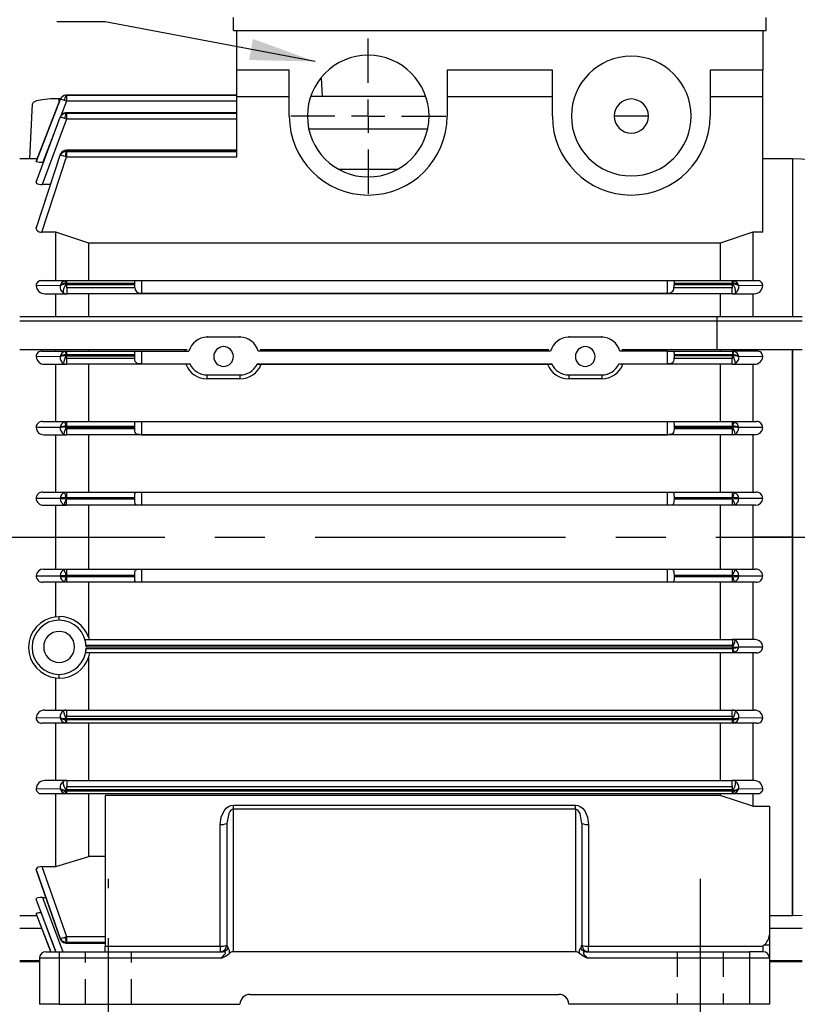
# Model space of a CAD drawing. Header units: inches. Extents: x 0 to 33, y 0 to 25.5.
# Tile 3 of 17: x 7.6 to 12.3, y 5.9 to 11.8. Entities that reach past the tile are written whole.
import ezdxf

# ---------------------------------------------------------------- set-up
doc = ezdxf.new("R2010")
doc.units = ezdxf.units.IN
doc.header["$LTSCALE"] = 3
doc.header["$MEASUREMENT"] = 0
doc.linetypes.add('CENTERX2', pattern=[0.8, 0.5, -0.1, 0.1, -0.1])
doc.linetypes.add('HIDDEN', pattern=[0.075, 0.05, -0.025])
doc.layers.add('CENTER', color=40, linetype='CENTERX2')
doc.layers.add('HIDDEN', color=102, linetype='HIDDEN')
doc.layers.add('DIMENSIONS', color=140, linetype='Continuous', lineweight=25)
doc.layers.add('TEXT', color=140, linetype='Continuous', lineweight=25)
doc.styles.add('SLDTEXTSTYLE0', font='TXT', dxfattribs={"width": 0.7})
doc.dimstyles.new('SLDDIMSTYLE1', dxfattribs={"dimtxt": 0.208333, "dimasz": 0.39, "dimexe": 0, "dimexo": 0.0625, "dimgap": 0.052083, "dimtad": 0, "dimtih": 1, "dimtoh": 1, "dimrnd": 1e-09, "dimzin": 12, "dimdsep": 46, "dimtxsty": 'SLDTEXTSTYLE0', "dimsah": 1, "dimcen": 0.09, "dimadec": 0, "dimazin": 3, "dimtfac": 1, "dimtofl": 0, "dimtmove": 0, "dimatfit": 3, "dimfxl": 0, "dimfrac": 2, "dimtolj": 1, "dimtzin": 12, "dimarcsym": 0})
doc.dimstyles.new('SLDDIMSTYLE3', dxfattribs={"dimtxt": 0.18, "dimasz": 0.39, "dimexe": 0, "dimexo": 0.0625, "dimgap": 0, "dimtad": 0, "dimtih": 1, "dimtoh": 1, "dimdec": 0, "dimrnd": 1e-09, "dimzin": 0, "dimdsep": 46, "dimtxsty": 'Standard', "dimsah": 1, "dimcen": 0.09, "dimadec": 0, "dimazin": 0, "dimtfac": 0.39, "dimtdec": 0, "dimtofl": 0, "dimtmove": 0, "dimatfit": 3, "dimfxl": 0, "dimfrac": 2, "dimtolj": 1, "dimtzin": 0, "dimarcsym": 0})

# ---------------------------------------------------------------- blocks, each defined once
blk = doc.blocks.new('_D_2')
at = {"layer": 'DIMENSIONS'}
for p, q in [((7.7435, 5.7932), (7.7435, 5.676)), ((12.1136, 5.7932), (12.1136, 5.676)), ((7.7435, 5.496), (7.7435, 3.476)), ((12.1136, 5.496), (12.1136, 4.733)), ((12.1136, 4.553), (12.1136, 3.476)), ((7.7435, 3.851), (9.2499, 3.851)), ((9.5323, 3.8506), (9.4623, 3.8506)), ((9.4623, 3.8506), (9.4623, 3.5193)), ((10.3248, 3.8506), (10.3948, 3.8506)), ((10.3948, 3.8506), (10.3948, 3.5193)), ((12.1136, 3.851), (10.6073, 3.851)), ((9.4623, 3.5193), (9.5323, 3.5193)), ((10.3948, 3.5193), (10.3248, 3.5193))]:
    blk.add_line(p, q, dxfattribs=at)
for points in [[(7.7435, 3.851), (8.1335, 3.791), (8.1335, 3.911)], [(12.1136, 3.851), (11.7236, 3.911), (11.7236, 3.791)]]:
    blk.add_solid(points, dxfattribs=at)
at = {"layer": 'DIMENSIONS', "char_height": 0.20833, "attachment_point": 1, "style": 'SLDTEXTSTYLE0'}
for s, insert in [('4.37', (9.619, 4.1658)), ('111.0', (9.5323, 3.7878))]:
    blk.add_mtext(s, dxfattribs=dict(at, insert=insert))
blk = doc.blocks.new('_D_3')
at = {"layer": 'DIMENSIONS'}
for p, q in [((13.4719, 8.2539), (13.4719, 4.268)), ((11.7002, 4.6889), (11.7002, 4.268)), ((11.7002, 4.643), (13.4719, 4.643)), ((13.4719, 4.643), (13.5831, 4.643)), ((13.8655, 4.6426), (13.7955, 4.6426)), ((13.7955, 4.6426), (13.7955, 4.3113)), ((14.4847, 4.6426), (14.5547, 4.6426)), ((14.5547, 4.6426), (14.5547, 4.3113)), ((13.7955, 4.3113), (13.8655, 4.3113)), ((14.5547, 4.3113), (14.4847, 4.3113))]:
    blk.add_line(p, q, dxfattribs=at)
for points in [[(11.7002, 4.643), (12.0902, 4.583), (12.0902, 4.703)], [(13.4719, 4.643), (13.0819, 4.703), (13.0819, 4.583)]]:
    blk.add_solid(points, dxfattribs=at)
at = {"layer": 'DIMENSIONS', "char_height": 0.20833, "attachment_point": 1, "style": 'SLDTEXTSTYLE0'}
for s, insert in [('1.77', (13.8655, 4.9578)), ('45.0', (13.8655, 4.5798))]:
    blk.add_mtext(s, dxfattribs=dict(at, insert=insert))
blk = doc.blocks.new('_D_7')
at = {"layer": 'DIMENSIONS'}
for p, q in [((8.9049, 11.9987), (8.9049, 14.4733)), ((13.4719, 11.9787), (13.4719, 14.4733)), ((8.9049, 14.0983), (10.5097, 14.0983)), ((10.7921, 14.0979), (10.7222, 14.0979)), ((10.7222, 14.0979), (10.7222, 13.7666)), ((11.5847, 14.0979), (11.6547, 14.0979)), ((11.6547, 14.0979), (11.6547, 13.7666)), ((13.4719, 14.0983), (11.8671, 14.0983)), ((10.7222, 13.7666), (10.7921, 13.7666)), ((11.6547, 13.7666), (11.5847, 13.7666)), ((13.4719, 9.2232), (13.4719, 11.7987))]:
    blk.add_line(p, q, dxfattribs=at)
for points in [[(8.9049, 14.0983), (9.2949, 14.0383), (9.2949, 14.1583)], [(13.4719, 14.0983), (13.0819, 14.1583), (13.0819, 14.0383)]]:
    blk.add_solid(points, dxfattribs=at)
at = {"layer": 'DIMENSIONS', "char_height": 0.20833, "attachment_point": 1, "style": 'SLDTEXTSTYLE0'}
for s, insert in [('4.57', (10.8788, 14.4131)), ('116.0', (10.7921, 14.0351))]:
    blk.add_mtext(s, dxfattribs=dict(at, insert=insert))
blk = doc.blocks.new('_D_9')
at = {"layer": 'DIMENSIONS'}
for p, q in [((4.7908, 11.545), (4.7908, 15.2819)), ((14.653, 11.9787), (14.653, 15.2819)), ((4.7908, 14.9069), (9.0432, 14.9069)), ((9.3256, 14.9064), (9.2556, 14.9064)), ((9.2556, 14.9064), (9.2556, 14.5751)), ((10.1181, 14.9064), (10.1881, 14.9064)), ((10.1881, 14.9064), (10.1881, 14.5751)), ((14.653, 14.9069), (10.4006, 14.9069)), ((9.2556, 14.5751), (9.3256, 14.5751)), ((10.1881, 14.5751), (10.1181, 14.5751)), ((14.653, 9.1641), (14.653, 11.7987)), ((4.7908, 10.9669), (4.7908, 11.365))]:
    blk.add_line(p, q, dxfattribs=at)
for points in [[(4.7908, 14.9069), (5.1808, 14.8469), (5.1808, 14.9669)], [(14.653, 14.9069), (14.263, 14.9669), (14.263, 14.8469)]]:
    blk.add_solid(points, dxfattribs=at)
at = {"layer": 'DIMENSIONS', "char_height": 0.20833, "attachment_point": 1, "style": 'SLDTEXTSTYLE0'}
for s, insert in [('9.86', (9.4123, 15.2216)), ('250.5', (9.3256, 14.8437))]:
    blk.add_mtext(s, dxfattribs=dict(at, insert=insert))
blk = doc.blocks.new('SW_CENTERMARKSYMBOL_0')
at = {"layer": 'CENTER', "color": 0}
for p, q in [((0, 0.2), (0, 0.4642)), ((0, 0), (0, 0.1)), ((-0.2, 0), (-0.4642, 0)), ((0, 0), (-0.1, 0)), ((0, 0), (0, -0.1)), ((0, 0), (0.1, 0)), ((0.2, 0), (0.4642, 0)), ((0, -0.2), (0, -0.4642))]:
    blk.add_line(p, q, dxfattribs=at)

msp = doc.modelspace()

# ---------------------------------------------------------------- linework, layer by layer
for p, q in [((8.9049, 11.77), (8.9049, 11.8487)), ((12.0939, 11.77), (12.0939, 11.8487)), ((8.9049, 11.77), (12.0939, 11.77)), ((8.9246, 11.5338), (8.9246, 11.77)), ((12.0742, 11.77), (12.0742, 11.5338)), ((9.2396, 11.5338), (8.9246, 11.5338)), ((8.9246, 11.3763), (8.9246, 11.5338)), ((9.2396, 11.2582), (9.2396, 11.5338)), ((9.4305, 11.4892), (9.4364, 11.3763)), ((10.8144, 11.5338), (10.1845, 11.5338)), ((10.1845, 11.5338), (10.1845, 11.2582)), ((10.8144, 11.2582), (10.8144, 11.5338)), ((12.0742, 11.5338), (11.7593, 11.5338)), ((11.7593, 11.5338), (11.7593, 11.2582)), ((12.0742, 11.3763), (12.0742, 11.5338)), ((7.9042, 11.3833), (7.9042, 11.3825)), ((7.9042, 11.3833), (7.9059, 11.3833)), ((7.9042, 11.3825), (7.9056, 11.3825)), ((7.9056, 11.3825), (7.9056, 11.3473)), ((8.9246, 11.3825), (7.9056, 11.3825)), ((8.9246, 11.3835), (7.9059, 11.3835)), ((7.9059, 11.3835), (7.9059, 11.3833)), ((7.9059, 11.3833), (8.9246, 11.3833)), ((8.9246, 11.3763), (9.2396, 11.3763)), ((8.9246, 11.0138), (8.9246, 11.3763)), ((9.4364, 11.3763), (9.3675, 11.3763)), ((10.0565, 11.3763), (9.4364, 11.3763)), ((10.1845, 11.3763), (10.8144, 11.3763)), ((11.7593, 11.3763), (12.0742, 11.3763)), ((12.0742, 10.5641), (12.0742, 11.3763)), ((7.7008, 11.3313), (7.6835, 11.0023)), ((7.7238, 10.9871), (7.8676, 11.3579)), ((7.8676, 11.3581), (7.7239, 10.9874)), ((7.8669, 11.362), (7.8616, 11.362)), ((7.8616, 11.3427), (7.8616, 11.362)), ((7.9056, 11.3473), (7.8716, 11.2595)), ((7.9056, 11.3473), (7.8934, 11.3515)), ((8.9246, 11.3473), (7.9056, 11.3473)), ((7.9042, 11.2769), (7.9042, 11.2746)), ((7.9042, 11.2746), (7.9053, 11.2746)), ((7.9053, 11.2746), (7.9053, 11.2408)), ((8.9246, 11.2746), (7.9053, 11.2746)), ((8.9246, 11.2787), (7.9062, 11.2787)), ((7.9062, 11.2787), (7.9062, 11.2771)), ((7.9062, 11.2771), (8.9246, 11.2771)), ((11.2868, 11.2582), (11.1845, 11.2582)), ((11.3891, 11.2582), (11.2868, 11.2582)), ((7.7238, 10.862), (7.8676, 11.2515)), ((7.9053, 11.2408), (7.7607, 10.849)), ((7.8487, 11.2004), (7.7642, 10.9824)), ((7.8676, 11.2515), (7.868, 11.2523)), ((7.9053, 11.2408), (7.8956, 11.244)), ((8.9246, 11.2408), (7.9053, 11.2408)), ((10.0677, 11.1797), (9.3564, 11.1797)), ((7.7238, 10.5865), (7.8676, 11.0239)), ((7.8703, 11.0335), (7.7259, 10.5949)), ((7.8676, 11.0239), (7.8676, 11.0254)), ((7.9042, 11.0488), (7.9042, 11.0446)), ((7.9042, 11.0446), (7.905, 11.0445)), ((7.905, 11.0445), (7.905, 11.0138)), ((8.9246, 11.0445), (7.905, 11.0445)), ((8.9246, 11.0537), (7.9065, 11.0537)), ((7.9065, 11.0537), (7.9065, 11.0491)), ((7.9065, 11.0491), (8.9246, 11.0491)), ((7.7297, 11.0023), (7.6254, 11.0023)), ((7.7571, 10.5641), (7.905, 11.0138)), ((7.7683, 10.9824), (7.7642, 10.9824)), ((7.905, 11.0138), (7.8979, 11.016)), ((7.905, 11.0138), (8.9246, 11.0138)), ((12.2514, 11.0023), (12.0742, 11.0023)), ((13.0947, 10.9728), (12.2514, 11.0023)), ((12.2514, 11.0023), (12.2514, 10.0574)), ((9.8866, 10.9386), (9.5375, 10.9386)), ((7.8096, 10.849), (7.7607, 10.849)), ((7.7238, 10.5865), (7.7264, 10.5948)), ((7.842, 10.5641), (7.7571, 10.5641)), ((7.842, 10.2735), (7.842, 10.5641)), ((8.0388, 10.4983), (7.842, 10.5641)), ((12.0152, 10.5641), (11.8183, 10.4983)), ((12.0152, 10.5641), (12.0152, 10.2735)), ((12.0742, 10.5641), (12.0152, 10.5641)), ((8.0388, 10.2735), (8.0388, 10.4983)), ((11.8183, 10.4983), (8.0388, 10.4983)), ((11.8183, 10.4983), (11.8183, 10.2735)), ((7.7558, 10.2735), (7.9049, 10.2735)), ((7.8988, 10.273), (7.9049, 10.2735)), ((7.9049, 10.2584), (7.9042, 10.2583)), ((7.9042, 10.2583), (7.9042, 10.2511)), ((7.9049, 10.2735), (7.9049, 10.2584)), ((7.9049, 10.2735), (8.3174, 10.2735)), ((7.9049, 10.2584), (8.3144, 10.2584)), ((8.3144, 10.2504), (8.3144, 10.2584)), ((8.3174, 10.2735), (8.3538, 10.2735)), ((8.3538, 10.2735), (8.3538, 10.1989)), ((8.3538, 10.2735), (11.5034, 10.2735)), ((11.5034, 10.1989), (11.5034, 10.2735)), ((11.5034, 10.2735), (11.5398, 10.2735)), ((11.5398, 10.2735), (11.8932, 10.2735)), ((11.5427, 10.2584), (11.5427, 10.2504)), ((11.5427, 10.2584), (11.8932, 10.2584)), ((11.8932, 10.2584), (11.8932, 10.2735)), ((11.8932, 10.2735), (11.8993, 10.273)), ((11.8932, 10.2735), (12.0423, 10.2735)), ((11.8932, 10.2584), (11.8938, 10.2583)), ((11.8938, 10.2511), (11.8938, 10.2583)), ((7.8676, 10.2423), (7.7238, 10.2437)), ((7.7761, 10.1948), (7.9067, 10.1948)), ((7.842, 10.0574), (7.842, 10.1948)), ((7.9067, 10.2302), (7.9067, 10.2504)), ((7.9067, 10.2504), (8.3144, 10.2504)), ((7.9067, 10.2302), (7.9067, 10.1948)), ((8.3149, 10.2302), (7.9067, 10.2302)), ((11.8914, 10.1948), (7.9067, 10.1948)), ((8.0388, 10.0574), (8.0388, 10.1948)), ((8.3538, 10.1989), (11.5034, 10.1989)), ((11.8914, 10.2302), (11.5422, 10.2302)), ((11.5427, 10.2504), (11.8914, 10.2504)), ((11.8183, 10.1948), (11.8183, 10.0574)), ((11.8914, 10.2504), (11.8914, 10.2302)), ((11.8914, 10.1948), (11.8914, 10.2302)), ((11.8914, 10.1948), (12.022, 10.1948)), ((12.0742, 10.2437), (11.9305, 10.2423)), ((12.0152, 10.1948), (12.0152, 10.0574)), ((11.7989, 10.0574), (7.6254, 10.0574)), ((7.6254, 10.0329), (11.7989, 10.0329)), ((12.3105, 10.0574), (11.7989, 10.0574)), ((11.7989, 10.0574), (11.7989, 10.0329)), ((11.7989, 10.0329), (11.7989, 9.8606)), ((11.7989, 10.0329), (12.3105, 10.0329)), ((8.7475, 9.935), (8.7475, 9.9412)), ((8.9443, 9.935), (8.7475, 9.935)), ((8.9443, 9.9412), (8.9443, 9.935)), ((10.9128, 9.9412), (10.9128, 9.935)), ((11.1097, 9.935), (10.9128, 9.935)), ((11.1097, 9.9412), (11.1097, 9.935)), ((7.6254, 9.8606), (8.6274, 9.8606)), ((7.7587, 9.8519), (7.9052, 9.8519)), ((7.842, 9.8519), (7.842, 9.8606)), ((7.8969, 9.8509), (7.9052, 9.8519)), ((7.9052, 9.8519), (7.9052, 9.831)), ((7.9052, 9.8519), (8.3203, 9.8519)), ((8.0388, 9.8519), (8.0388, 9.8606)), ((8.3203, 9.8519), (8.3538, 9.8519)), ((8.3538, 9.8519), (8.3538, 9.7748)), ((8.3538, 9.8519), (8.6387, 9.8519)), ((8.6138, 9.8519), (8.6177, 9.8606)), ((10.8041, 9.8519), (9.0531, 9.8519)), ((9.0644, 9.8606), (10.7928, 9.8606)), ((9.0754, 9.8606), (9.078, 9.8519)), ((10.7791, 9.8519), (10.783, 9.8606)), ((11.5034, 9.8519), (11.2184, 9.8519)), ((11.2297, 9.8606), (11.7989, 9.8606)), ((11.2408, 9.8606), (11.2434, 9.8519)), ((11.5034, 9.7748), (11.5034, 9.8519)), ((11.5034, 9.8519), (11.5369, 9.8519)), ((11.5369, 9.8519), (11.8929, 9.8519)), ((11.7989, 9.8606), (12.3105, 9.8606)), ((11.8183, 9.8606), (11.8183, 9.8519)), ((11.8929, 9.8519), (11.8929, 9.831)), ((11.8929, 9.8519), (11.9012, 9.8509)), ((12.0394, 9.8519), (11.8929, 9.8519)), ((12.0152, 9.8606), (12.0152, 9.8519)), ((12.2514, 6.4747), (12.2514, 9.8606)), ((12.2514, 9.8606), (12.2514, 8.7385)), ((7.8676, 9.8184), (7.7238, 9.8194)), ((7.9042, 9.8309), (7.9052, 9.831)), ((7.9042, 9.8309), (7.9042, 9.8236)), ((7.9052, 9.831), (8.3144, 9.831)), ((7.9064, 9.8086), (7.9064, 9.823)), ((7.9064, 9.823), (8.3144, 9.823)), ((7.9064, 9.8086), (7.9064, 9.7732)), ((8.3145, 9.8086), (7.9064, 9.8086)), ((8.3144, 9.823), (8.3144, 9.831)), ((11.8917, 9.8086), (11.5426, 9.8086)), ((11.5427, 9.831), (11.5427, 9.823)), ((11.5427, 9.831), (11.8929, 9.831)), ((11.8917, 9.823), (11.5427, 9.823)), ((11.8917, 9.823), (11.8917, 9.8086)), ((11.8917, 9.7732), (11.8917, 9.8086)), ((11.8938, 9.8309), (11.8929, 9.831)), ((11.8938, 9.8236), (11.8938, 9.8309)), ((12.0742, 9.8194), (11.9305, 9.8184)), ((7.7732, 9.7732), (7.9064, 9.7732)), ((7.842, 9.4302), (7.842, 9.7732)), ((8.6452, 9.7732), (7.9064, 9.7732)), ((8.0388, 9.4302), (8.0388, 9.7732)), ((8.3538, 9.7748), (8.6451, 9.7748)), ((8.6452, 9.7732), (8.6451, 9.7748)), ((9.0467, 9.7748), (9.0466, 9.7732)), ((9.0466, 9.7732), (10.8105, 9.7732)), ((9.0467, 9.7748), (10.8104, 9.7748)), ((10.8104, 9.7748), (10.8105, 9.7732)), ((11.2121, 9.7748), (11.212, 9.7732)), ((11.8917, 9.7732), (11.212, 9.7732)), ((11.2121, 9.7748), (11.5034, 9.7748)), ((11.8183, 9.7732), (11.8183, 9.4302)), ((11.8917, 9.7732), (12.0249, 9.7732)), ((12.0152, 9.7732), (12.0152, 9.4302)), ((8.7475, 9.7091), (8.9443, 9.7091)), ((8.7475, 9.6863), (8.7475, 9.7091)), ((8.9443, 9.6863), (8.7475, 9.6863)), ((8.9443, 9.7091), (8.9443, 9.6863)), ((10.9128, 9.7091), (11.1097, 9.7091)), ((10.9128, 9.7091), (10.9128, 9.6863)), ((11.1097, 9.6863), (10.9128, 9.6863)), ((11.1097, 9.7091), (11.1097, 9.6863)), ((7.7615, 9.4302), (7.9054, 9.4302)), ((7.8951, 9.4287), (7.9054, 9.4302)), ((7.9054, 9.4302), (7.9054, 9.4037)), ((7.9054, 9.4302), (8.3245, 9.4302)), ((8.3245, 9.4302), (8.3538, 9.4302)), ((8.3538, 9.4302), (8.3538, 9.3518)), ((8.3538, 9.4302), (11.5034, 9.4302)), ((11.5034, 9.3518), (11.5034, 9.4302)), ((11.5034, 9.4302), (11.5326, 9.4302)), ((11.5326, 9.4302), (11.8927, 9.4302)), ((11.8927, 9.4037), (11.8927, 9.4302)), ((11.8927, 9.4302), (11.903, 9.4287)), ((11.8927, 9.4302), (12.0365, 9.4302)), ((7.8676, 9.3944), (7.7238, 9.395)), ((7.9054, 9.4037), (7.9042, 9.4035)), ((7.9042, 9.4035), (7.9042, 9.3961)), ((7.9054, 9.4037), (8.3144, 9.4037)), ((7.9062, 9.3869), (7.9062, 9.3957)), ((7.9062, 9.3957), (8.3144, 9.3957)), ((7.9062, 9.3869), (7.9062, 9.3515)), ((8.3144, 9.3869), (7.9062, 9.3869)), ((8.3144, 9.3957), (8.3144, 9.4037)), ((8.3144, 9.3869), (8.3144, 9.3957)), ((11.5427, 9.4037), (11.5427, 9.3957)), ((11.5427, 9.4037), (11.8927, 9.4037)), ((11.5427, 9.3957), (11.5427, 9.3869)), ((11.5427, 9.3957), (11.8919, 9.3957)), ((11.8919, 9.3869), (11.5427, 9.3869)), ((11.8919, 9.3869), (11.8919, 9.3957)), ((11.8919, 9.3515), (11.8919, 9.3869)), ((11.8927, 9.4037), (11.8938, 9.4035)), ((11.8938, 9.3961), (11.8938, 9.4035)), ((12.0742, 9.395), (11.9305, 9.3944)), ((7.7704, 9.3515), (7.9062, 9.3515)), ((7.842, 9.0086), (7.842, 9.3515)), ((11.8919, 9.3515), (7.9062, 9.3515)), ((8.0388, 9.0086), (8.0388, 9.3515)), ((8.3538, 9.3518), (11.5034, 9.3518)), ((11.8183, 9.3515), (11.8183, 9.0086)), ((12.0277, 9.3515), (11.8919, 9.3515)), ((12.0152, 9.3515), (12.0152, 9.0086)), ((7.8676, 8.9705), (7.7238, 8.9707)), ((7.7644, 9.0086), (7.9056, 9.0086)), ((7.8932, 9.0063), (7.9056, 9.0086)), ((7.9056, 8.9763), (7.9042, 8.9761)), ((7.9042, 8.9761), (7.9042, 8.9687)), ((7.9059, 8.9683), (7.9042, 8.9687)), ((7.9056, 9.0086), (7.9056, 8.9763)), ((7.9056, 9.0086), (8.3309, 9.0086)), ((7.9056, 8.9763), (8.3144, 8.9763)), ((7.9059, 8.9683), (7.9059, 8.9653)), ((7.9059, 8.9683), (8.3144, 8.9683)), ((7.9059, 8.9298), (7.9059, 8.9653)), ((8.3144, 8.9653), (7.9059, 8.9653)), ((8.3144, 8.9683), (8.3144, 8.9763)), ((8.3144, 8.9653), (8.3144, 8.9683)), ((8.3309, 9.0086), (8.3538, 9.0086)), ((8.3538, 9.0086), (8.3538, 8.9298)), ((8.3538, 9.0086), (11.5034, 9.0086)), ((11.5034, 8.9298), (11.5034, 9.0086)), ((11.5034, 9.0086), (11.5263, 9.0086)), ((11.5263, 9.0086), (11.8924, 9.0086)), ((11.5427, 8.9763), (11.5427, 8.9683)), ((11.5427, 8.9763), (11.8924, 8.9763)), ((11.5427, 8.9683), (11.5427, 8.9653)), ((11.5427, 8.9683), (11.8922, 8.9683)), ((11.8922, 8.9653), (11.5427, 8.9653)), ((11.8938, 8.9687), (11.8922, 8.9683)), ((11.8922, 8.9683), (11.8922, 8.9653)), ((11.8922, 8.9298), (11.8922, 8.9653)), ((11.8924, 8.9763), (11.8924, 9.0086)), ((11.8924, 9.0086), (11.9048, 9.0063)), ((11.8924, 9.0086), (12.0337, 9.0086)), ((11.8924, 8.9763), (11.8938, 8.9761)), ((11.8938, 8.9687), (11.8938, 8.9761)), ((12.0742, 8.9707), (11.9305, 8.9705)), ((7.7675, 8.9298), (7.9059, 8.9298)), ((7.842, 8.7385), (7.842, 8.9298)), ((8.3445, 8.9298), (7.9059, 8.9298)), ((8.0388, 8.5472), (8.0388, 8.9298)), ((8.3538, 8.9298), (8.3445, 8.9298)), ((11.5034, 8.9298), (8.3538, 8.9298)), ((11.5127, 8.9298), (11.5034, 8.9298)), ((11.8922, 8.9298), (11.5127, 8.9298)), ((11.8183, 8.9298), (11.8183, 8.5472)), ((12.0306, 8.9298), (11.8922, 8.9298)), ((12.0152, 8.9298), (12.0152, 8.7385)), ((7.6254, 8.7385), (7.842, 8.7385)), ((7.842, 8.5472), (7.842, 8.7385)), ((12.0152, 8.7385), (12.0152, 8.5472)), ((12.2514, 8.7385), (12.0152, 8.7385)), ((12.2514, 8.7385), (12.2514, 6.4747)), ((7.7675, 8.5472), (7.9059, 8.5472)), ((7.9059, 8.5472), (7.9059, 8.5117)), ((7.9059, 8.5472), (8.3445, 8.5472)), ((8.3445, 8.5472), (8.3538, 8.5472)), ((8.3538, 8.5472), (8.3538, 8.4684)), ((8.3538, 8.5472), (11.5034, 8.5472)), ((11.5034, 8.4684), (11.5034, 8.5472)), ((11.5034, 8.5472), (11.5127, 8.5472)), ((11.5127, 8.5472), (11.8922, 8.5472)), ((11.8922, 8.5117), (11.8922, 8.5472)), ((11.8922, 8.5472), (12.0306, 8.5472)), ((7.7238, 8.5063), (7.8676, 8.5065)), ((7.9059, 8.5087), (7.9042, 8.5084)), ((7.9042, 8.5009), (7.9042, 8.5084)), ((7.9056, 8.5007), (7.9042, 8.5009)), ((8.3144, 8.5007), (7.9056, 8.5007)), ((7.9056, 8.5007), (7.9056, 8.4684)), ((7.9059, 8.5087), (7.9059, 8.5117)), ((7.9059, 8.5117), (8.3144, 8.5117)), ((7.9059, 8.5087), (8.3144, 8.5087)), ((8.3144, 8.5087), (8.3144, 8.5117)), ((8.3144, 8.5007), (8.3144, 8.5087)), ((11.5427, 8.5117), (11.8922, 8.5117)), ((11.5427, 8.5117), (11.5427, 8.5087)), ((11.5427, 8.5087), (11.5427, 8.5007)), ((11.5427, 8.5087), (11.8922, 8.5087)), ((11.8924, 8.5007), (11.5427, 8.5007)), ((11.8922, 8.5117), (11.8922, 8.5087)), ((11.8922, 8.5087), (11.8938, 8.5084)), ((11.8938, 8.5009), (11.8924, 8.5007)), ((11.8924, 8.4684), (11.8924, 8.5007)), ((11.8938, 8.5009), (11.8938, 8.5084)), ((11.9305, 8.5065), (12.0742, 8.5063)), ((7.9056, 8.4684), (7.7644, 8.4684)), ((7.842, 8.2617), (7.842, 8.4684)), ((7.9056, 8.4684), (7.8932, 8.4707)), ((8.3309, 8.4684), (7.9056, 8.4684)), ((8.0388, 8.1362), (8.0388, 8.4684)), ((8.3538, 8.4684), (8.3309, 8.4684)), ((11.5034, 8.4684), (8.3538, 8.4684)), ((11.5263, 8.4684), (11.5034, 8.4684)), ((11.8924, 8.4684), (11.5263, 8.4684)), ((11.8183, 8.4684), (11.8183, 8.1255)), ((11.9048, 8.4707), (11.8924, 8.4684)), ((12.0337, 8.4684), (11.8924, 8.4684)), ((7.842, 8.2617), (7.8616, 8.263)), ((7.8616, 8.2419), (7.8616, 8.263)), ((8.0388, 8.1362), (8.0419, 8.1255)), ((8.0194, 8.1255), (11.8919, 8.1255)), ((8.0232, 8.0901), (8.0234, 8.082)), ((11.8919, 8.0901), (8.0232, 8.0901)), ((8.0233, 8.0733), (11.8927, 8.0733)), ((8.0234, 8.082), (8.0234, 8.0813)), ((11.8919, 8.0813), (8.0234, 8.0813)), ((11.8919, 8.1255), (11.8919, 8.0901)), ((12.0277, 8.1255), (11.8919, 8.1255)), ((11.8919, 8.0813), (11.8919, 8.0901)), ((11.8927, 8.0733), (11.8938, 8.0735)), ((11.8927, 8.0733), (11.8927, 8.0468)), ((11.8938, 8.0735), (11.8938, 8.0809)), ((11.9305, 8.0826), (12.0742, 8.082)), ((11.8927, 8.0468), (8.0215, 8.0468)), ((8.0388, 8.0217), (8.045, 8.0468)), ((8.0388, 7.7039), (8.0388, 8.0217)), ((11.8183, 8.0468), (11.8183, 7.7039)), ((11.903, 8.0483), (11.8927, 8.0468)), ((12.0365, 8.0468), (11.8927, 8.0468)), ((12.0152, 8.0468), (12.0152, 7.7039)), ((7.842, 7.8964), (7.8616, 7.895)), ((7.8616, 7.895), (7.8616, 7.9177)), ((7.7732, 7.7039), (7.9064, 7.7039)), ((7.9064, 7.7039), (7.9064, 7.6684)), ((7.9064, 7.7039), (11.8917, 7.7039)), ((7.9064, 7.654), (7.9064, 7.6684)), ((7.9064, 7.6684), (11.8917, 7.6684)), ((11.8917, 7.6684), (11.8917, 7.7039)), ((11.8917, 7.7039), (12.0249, 7.7039)), ((11.8917, 7.6684), (11.8917, 7.654)), ((7.7238, 7.6577), (7.8676, 7.6586)), ((7.9052, 7.6251), (7.7587, 7.6251)), ((7.842, 7.2822), (7.842, 7.6251)), ((7.9052, 7.6251), (7.8969, 7.6261)), ((7.9042, 7.6461), (7.9042, 7.6534)), ((7.9052, 7.646), (7.9042, 7.6461)), ((11.8929, 7.646), (7.9052, 7.646)), ((7.9052, 7.646), (7.9052, 7.6251)), ((11.8929, 7.6251), (7.9052, 7.6251)), ((7.9064, 7.654), (11.8917, 7.654)), ((8.0388, 7.2822), (8.0388, 7.6251)), ((11.8183, 7.6251), (11.8183, 7.2822)), ((11.8938, 7.6461), (11.8929, 7.646)), ((11.8929, 7.6251), (11.8929, 7.646)), ((11.9012, 7.6261), (11.8929, 7.6251)), ((12.0394, 7.6251), (11.8929, 7.6251)), ((11.8938, 7.6461), (11.8938, 7.6534)), ((11.9305, 7.6586), (12.0742, 7.6577)), ((12.0152, 7.6251), (12.0152, 7.2822)), ((7.9067, 7.2822), (7.7761, 7.2822)), ((7.9067, 7.2822), (7.9067, 7.2468)), ((7.9067, 7.2822), (11.8914, 7.2822)), ((11.8914, 7.2468), (11.8914, 7.2822)), ((12.022, 7.2822), (11.8914, 7.2822)), ((7.7238, 7.2333), (7.8676, 7.2347)), ((7.9049, 7.2035), (7.7558, 7.2035)), ((7.842, 6.7675), (7.842, 7.2035)), ((7.9049, 7.2035), (7.8988, 7.204)), ((7.9042, 7.2187), (7.9042, 7.226)), ((7.9049, 7.2186), (7.9042, 7.2187)), ((11.8932, 7.2186), (7.9049, 7.2186)), ((7.9049, 7.2186), (7.9049, 7.2035)), ((11.8932, 7.2035), (7.9049, 7.2035)), ((7.9067, 7.2266), (7.9067, 7.2468)), ((7.9067, 7.2468), (11.8914, 7.2468)), ((11.8914, 7.2266), (7.9067, 7.2266)), ((8.0388, 6.8283), (8.0388, 7.2035)), ((11.8183, 7.1936), (8.1372, 7.1936)), ((8.1372, 7.1936), (8.1372, 6.2913)), ((11.8183, 7.2035), (11.8183, 7.1936)), ((12.0152, 7.1292), (11.8183, 7.1936)), ((11.8914, 7.2468), (11.8914, 7.2266)), ((11.8938, 7.2187), (11.8932, 7.2186)), ((11.8932, 7.2035), (11.8932, 7.2186)), ((11.8993, 7.204), (11.8932, 7.2035)), ((12.0423, 7.2035), (11.8932, 7.2035)), ((11.8938, 7.2187), (11.8938, 7.226)), ((11.9305, 7.2347), (12.0742, 7.2333)), ((12.0152, 7.2035), (12.0152, 7.1292)), ((8.9049, 7.1352), (10.9522, 7.1352)), ((8.9049, 7.1107), (8.9049, 7.1352)), ((10.9522, 7.1107), (10.9522, 7.1352)), ((12.0152, 7.1292), (12.1136, 7.1292)), ((12.1136, 7.1292), (12.1136, 6.3586)), ((8.9049, 6.2582), (8.9049, 7.1107)), ((10.9522, 7.1107), (8.9049, 7.1107)), ((10.9522, 7.1107), (10.9522, 6.2582)), ((8.8262, 6.2913), (8.8262, 7.0198)), ((8.8656, 7.0261), (8.8656, 6.2976)), ((10.9916, 7.0261), (10.9916, 6.2976)), ((11.0309, 7.0198), (11.0309, 6.2913)), ((7.842, 6.7675), (8.0388, 6.8283)), ((8.1372, 6.8283), (8.0388, 6.8283)), ((7.7257, 6.7435), (7.7238, 6.7494)), ((7.8676, 6.3378), (7.7238, 6.7494)), ((7.7255, 6.7435), (7.868, 6.3363)), ((7.7587, 6.7675), (7.842, 6.7675)), ((7.7587, 6.7675), (7.9052, 6.3483)), ((7.8416, 6.2582), (7.7238, 6.572)), ((7.7251, 6.5691), (7.8419, 6.2582)), ((7.7615, 6.583), (7.7817, 6.583)), ((7.7615, 6.583), (7.8835, 6.2582)), ((7.7229, 6.4889), (7.8125, 6.2582)), ((7.8125, 6.2582), (7.7238, 6.4867)), ((7.6254, 6.4747), (7.7284, 6.4747)), ((12.1136, 6.4747), (12.2514, 6.4747)), ((12.2514, 6.4747), (12.3105, 6.4768)), ((7.759, 6.396), (7.6254, 6.396)), ((12.3105, 6.396), (12.1136, 6.396)), ((7.8678, 6.3367), (7.8676, 6.3378)), ((7.8969, 6.3456), (7.9052, 6.3483)), ((7.9052, 6.316), (7.9042, 6.3159)), ((7.9042, 6.3159), (7.9042, 6.3126)), ((7.9052, 6.3483), (7.9052, 6.316)), ((7.9052, 6.3483), (8.1372, 6.3483)), ((7.9052, 6.316), (8.1372, 6.316)), ((8.1372, 6.3124), (7.9064, 6.3124)), ((7.9064, 6.3124), (7.9064, 6.3093)), ((7.9064, 6.3093), (8.1372, 6.3093)), ((12.1136, 6.3586), (12.1136, 6.2976)), ((7.7829, 6.2582), (7.8616, 6.2582)), ((7.8616, 6.2582), (7.8616, 6.2188)), ((7.8616, 6.2582), (8.8408, 6.2582)), ((8.1372, 6.2582), (8.1372, 6.2913)), ((8.1372, 6.2913), (8.8262, 6.2913)), ((8.8262, 6.2913), (8.8262, 6.2582)), ((8.8656, 6.2976), (8.8729, 6.2797)), ((10.9522, 6.2582), (8.9049, 6.2582)), ((10.9843, 6.2797), (10.9916, 6.2976)), ((11.0163, 6.2582), (11.9955, 6.2582)), ((11.0309, 6.2582), (11.0309, 6.2913)), ((11.0309, 6.2913), (12.0742, 6.2913)), ((11.9955, 6.2582), (11.9955, 6.2188)), ((12.0742, 6.2582), (11.9955, 6.2582)), ((12.0742, 6.2913), (12.0742, 6.2582)), ((12.1136, 6.2976), (12.0805, 6.2976)), ((12.1136, 6.2976), (12.1136, 6.2188)), ((7.7435, 6.2043), (7.6254, 6.2043)), ((7.6254, 6.1991), (7.7435, 6.1991)), ((7.7435, 6.2188), (7.7435, 5.9432)), ((7.8616, 6.2188), (7.7435, 6.2188)), ((7.8616, 6.2188), (7.8616, 5.9432)), ((8.8335, 6.2188), (7.8616, 6.2188)), ((11.9955, 6.2188), (11.0236, 6.2188)), ((11.9955, 6.2188), (11.9955, 5.9432)), ((12.1136, 6.2188), (11.9955, 6.2188)), ((12.1136, 6.2188), (12.1136, 5.9432)), ((12.3105, 6.2043), (12.1136, 6.2043)), ((12.1136, 6.1991), (12.3105, 6.1991)), ((9.0034, 6.0023), (10.8538, 6.0023)), ((7.8616, 5.9432), (7.7435, 5.9432)), ((7.8616, 5.9432), (8.9443, 5.9432)), ((11.9955, 5.9432), (10.9128, 5.9432)), ((12.1136, 5.9432), (11.9955, 5.9432))]:
    msp.add_line(p, q)
at = {"flags": 128}
for points in [[(7.9014, 11.3831), (7.8921, 11.3813), (7.8849, 11.3781), (7.8753, 11.3704), (7.87, 11.3632), (7.8685, 11.3603), (7.8676, 11.3579), (7.8678, 11.3585), (7.8679, 11.3585)], [(7.9042, 11.3833), (7.9018, 11.3832), (7.9013, 11.3831)], [(7.9036, 11.3831), (7.9036, 11.3831), (7.9014, 11.3831)], [(7.8616, 11.362), (7.809, 11.3606), (7.7624, 11.3563), (7.7266, 11.3491), (7.7054, 11.3393), (7.7028, 11.3312)], [(7.9042, 11.2769), (7.901, 11.2782), (7.8989, 11.2781)], [(7.9062, 11.2786), (7.9024, 11.2785), (7.9002, 11.2782)], [(7.9042, 11.2769), (7.9052, 11.277), (7.9062, 11.2771)], [(7.9065, 11.0537), (7.9001, 11.0532), (7.8945, 11.052)], [(7.9042, 11.0488), (7.9054, 11.049), (7.9065, 11.0491)], [(7.7238, 10.862), (7.7259, 10.8576), (7.7321, 10.8537), (7.7412, 10.8509), (7.752, 10.8493), (7.7607, 10.849)], [(7.7238, 10.5865), (7.7262, 10.5778), (7.7319, 10.5714), (7.7411, 10.5666), (7.7512, 10.5644), (7.7571, 10.5641)], [(8.3144, 10.2584), (8.3144, 10.2668), (8.3151, 10.272), (8.3174, 10.2735)], [(11.5398, 10.2735), (11.5416, 10.2727), (11.5425, 10.2696), (11.5427, 10.2661), (11.5427, 10.2584)], [(7.8857, 10.2013), (7.8954, 10.1966), (7.9067, 10.1948)], [(7.9042, 10.2511), (7.9054, 10.2506), (7.9067, 10.2504)], [(8.3149, 10.2302), (8.3144, 10.2408), (8.3144, 10.2504)], [(11.8914, 10.2504), (11.8927, 10.2506), (11.8938, 10.2511)], [(11.8914, 10.1948), (11.9027, 10.1966), (11.9123, 10.2013)], [(8.3144, 9.831), (8.3144, 9.8408), (8.3151, 9.8479), (8.3177, 9.8514), (8.3203, 9.8519)], [(11.5369, 9.8519), (11.5405, 9.8508), (11.5423, 9.8465), (11.5427, 9.8397), (11.5427, 9.8397), (11.5427, 9.8391), (11.5427, 9.8376), (11.5427, 9.831)], [(7.9042, 9.8236), (7.9053, 9.8232), (7.9064, 9.823)], [(8.3145, 9.8086), (8.3144, 9.8142), (8.3144, 9.823)], [(8.3538, 9.7748), (8.3408, 9.7755), (8.3292, 9.7783), (8.322, 9.783), (8.3173, 9.7905), (8.3152, 9.7992), (8.3145, 9.8086)], [(11.5426, 9.8086), (11.542, 9.7995), (11.5406, 9.7926), (11.5375, 9.786), (11.533, 9.7811), (11.5269, 9.7779), (11.5197, 9.776), (11.5117, 9.775), (11.5034, 9.7748)], [(11.5427, 9.823), (11.5427, 9.8142), (11.5426, 9.8086)], [(11.8917, 9.823), (11.8928, 9.8232), (11.8938, 9.8236)], [(7.8876, 9.7784), (7.8966, 9.7745), (7.9064, 9.7732)], [(11.8917, 9.7732), (11.9015, 9.7745), (11.9104, 9.7784)], [(8.3144, 9.4037), (8.3144, 9.4145), (8.3151, 9.4231), (8.3177, 9.4283), (8.3224, 9.4301), (8.3245, 9.4302)], [(11.5326, 9.4302), (11.5362, 9.4299), (11.539, 9.4287), (11.5407, 9.4267), (11.5419, 9.4235), (11.5427, 9.4148), (11.5427, 9.4037)], [(7.9042, 9.3961), (7.9052, 9.3958), (7.9062, 9.3957)], [(8.3538, 9.3518), (8.3408, 9.3522), (8.3292, 9.354), (8.322, 9.3576), (8.3173, 9.364), (8.3152, 9.3719), (8.3145, 9.3815), (8.3144, 9.3869)], [(11.5427, 9.3869), (11.5423, 9.3757), (11.5405, 9.3658), (11.5365, 9.3588), (11.5305, 9.3549), (11.5223, 9.3528), (11.5111, 9.3519), (11.5034, 9.3518)], [(11.8919, 9.3957), (11.8929, 9.3958), (11.8938, 9.3961)], [(7.8895, 9.3556), (7.8975, 9.3526), (7.9062, 9.3515)], [(11.8919, 9.3515), (11.9006, 9.3526), (11.9086, 9.3556)], [(8.3144, 8.9763), (8.3144, 8.9878), (8.3151, 8.9976), (8.3177, 9.0043), (8.3224, 9.0076), (8.329, 9.0086), (8.3309, 9.0086)], [(8.3445, 8.9298), (8.3327, 8.9302), (8.3232, 8.9324), (8.3177, 8.9374), (8.3154, 8.9442), (8.3145, 8.9529), (8.3144, 8.9638), (8.3144, 8.9653)], [(11.5427, 8.9653), (11.5426, 8.9537), (11.5416, 8.9435), (11.5385, 8.9361), (11.5334, 8.9322), (11.5262, 8.9304), (11.5163, 8.9299), (11.5127, 8.9298)], [(11.5263, 9.0086), (11.5316, 9.0083), (11.5359, 9.0071), (11.5391, 9.0048), (11.5412, 9.0009), (11.5422, 8.9965), (11.5426, 8.99), (11.5427, 8.9851), (11.5427, 8.9763)], [(7.9059, 8.9298), (7.8987, 8.9306), (7.8913, 8.933)], [(11.9068, 8.933), (11.8994, 8.9306), (11.8922, 8.9298)], [(7.8913, 8.544), (7.8987, 8.5464), (7.9059, 8.5472)], [(8.3144, 8.5117), (8.3145, 8.5233), (8.3155, 8.5336), (8.3186, 8.5409), (8.3238, 8.5448), (8.3309, 8.5466), (8.3408, 8.5472), (8.3445, 8.5472)], [(11.5127, 8.5472), (11.5244, 8.5468), (11.5339, 8.5446), (11.5394, 8.5396), (11.5417, 8.5328), (11.5426, 8.5241), (11.5427, 8.5132), (11.5427, 8.5117)], [(11.8922, 8.5472), (11.8994, 8.5464), (11.9068, 8.544)], [(8.3309, 8.4684), (8.3232, 8.4692), (8.318, 8.4723), (8.3155, 8.4776), (8.3146, 8.4852), (8.3144, 8.4953), (8.3144, 8.5007)], [(11.5427, 8.5007), (11.5427, 8.4893), (11.542, 8.4795), (11.5395, 8.4727), (11.5348, 8.4695), (11.5282, 8.4685), (11.5263, 8.4684)], [(12.0152, 8.4684), (12.0152, 8.425), (12.0152, 8.3818), (12.0152, 8.3386), (12.0152, 8.2957), (12.0152, 8.2528), (12.0152, 8.2102), (12.0152, 8.1677), (12.0152, 8.1255)], [(11.9086, 8.1214), (11.9005, 8.1245), (11.8919, 8.1255)], [(11.8919, 8.0813), (11.8929, 8.0812), (11.8938, 8.0809)], [(7.842, 7.7039), (7.842, 7.7275), (7.842, 7.7512), (7.842, 7.7751), (7.842, 7.7991), (7.842, 7.8233), (7.842, 7.8475), (7.842, 7.8719), (7.842, 7.8964)], [(7.9064, 7.7039), (7.8966, 7.7025), (7.8876, 7.6986)], [(11.9104, 7.6986), (11.9015, 7.7025), (11.8917, 7.7039)], [(7.9042, 7.6534), (7.9053, 7.6538), (7.9064, 7.654)], [(11.8917, 7.654), (11.8928, 7.6538), (11.8938, 7.6534)], [(7.9067, 7.2822), (7.8954, 7.2804), (7.8857, 7.2758)], [(11.9123, 7.2758), (11.9026, 7.2805), (11.8914, 7.2822)], [(7.9042, 7.226), (7.9054, 7.2265), (7.9067, 7.2266)], [(11.8938, 7.226), (11.8927, 7.2265), (11.8914, 7.2266)], [(8.8262, 7.0198), (8.8317, 7.0623), (8.8493, 7.1014), (8.8617, 7.1163), (8.876, 7.1271), (8.8902, 7.1332), (8.9049, 7.1352)], [(10.9522, 7.1352), (10.9669, 7.1332), (10.9812, 7.1271), (10.9954, 7.1163), (11.0079, 7.1014), (11.0254, 7.0623), (11.0309, 7.0198)], [(8.9049, 7.1107), (8.9013, 7.1103), (8.8976, 7.1092), (8.8905, 7.1047), (8.8835, 7.097), (8.8771, 7.0859), (8.8656, 7.0261)], [(10.9916, 7.0261), (10.98, 7.0859), (10.9737, 7.097), (10.9667, 7.1047), (10.9595, 7.1092), (10.9559, 7.1103), (10.9522, 7.1107)], [(7.7587, 6.7675), (7.7472, 6.7666), (7.737, 6.7638), (7.7297, 6.7598), (7.7253, 6.7548), (7.7238, 6.7494)], [(7.7615, 6.583), (7.7485, 6.5824), (7.7369, 6.5804), (7.7289, 6.5776), (7.7246, 6.5743), (7.7238, 6.572)], [(7.7253, 6.5692), (7.7247, 6.5696), (7.7238, 6.572)], [(7.8968, 6.3104), (7.9013, 6.3096), (7.9064, 6.3093)], [(7.9042, 6.3126), (7.9053, 6.3125), (7.9064, 6.3124)], [(8.8335, 6.2188), (8.8456, 6.2328), (8.8526, 6.2404), (8.8564, 6.2458), (8.8574, 6.249), (8.857, 6.2517), (8.8555, 6.2538), (8.8529, 6.2556), (8.8408, 6.2582)], [(8.8729, 6.2797), (8.8798, 6.2667), (8.8805, 6.2473)], [(10.9767, 6.2473), (10.9774, 6.2667), (10.9843, 6.2797)], [(11.0236, 6.2188), (10.999, 6.2314), (10.9767, 6.2473)], [(11.0163, 6.2582), (11.0042, 6.2556), (11.0016, 6.2538), (11.0001, 6.2518), (10.9997, 6.249), (11.0007, 6.2458), (11.0054, 6.2393), (11.0115, 6.2329), (11.0236, 6.2188)], [(12.0742, 6.2913), (12.0744, 6.2915), (12.0805, 6.2976)]]:
    msp.add_lwpolyline(points, dxfattribs=at)
for centre, radius, start, end in [((9.712, 11.2582), 0.3642, 0, 180), ((11.2868, 11.2582), 0.3583, 0, 180), ((7.9045, 11.3437), 0.0396, 90.35965, 158.93019), ((7.9039, 11.3434), 0.0392, 89.54671, 158.16319), ((7.9325, 11.3552), 0.0393, 135.98693, 185.38765), ((7.8643, 11.2897), 0.0683, 64.79496, 87.23136), ((11.2868, 11.2582), 0.1023, 360, 180), ((7.9048, 11.2369), 0.04, 90.82152, 158.58409), ((7.9032, 11.2357), 0.039, 88.39289, 156.00743), ((7.9077, 11.2357), 0.0433, 101.74815, 157.22102), ((7.9599, 11.2424), 0.0643, 149.91951, 178.53993), ((9.712, 11.2582), 0.4724, 180, 0), ((9.712, 11.2582), 0.3642, 180, 0), ((11.2868, 11.2582), 0.4724, 180, 0), ((11.2868, 11.2582), 0.3583, 180, 0), ((11.2868, 11.2582), 0.1023, 180, 0), ((7.8523, 11.1382), 0.1144, 67.73881, 82.31482), ((7.9093, 11.0098), 0.0447, 109.35343, 159.55238), ((7.9051, 11.008), 0.0407, 91.14928, 157.03917), ((7.9021, 11.0054), 0.0392, 86.92498, 151.84434), ((7.8349, 10.8372), 0.1896, 70.58332, 80.07029), ((7.8963, 11.0411), 0.0111, 43.96222, 99.34072), ((8.0101, 11.0061), 0.1127, 160.00646, 174.9442), ((7.7554, 11.0821), 0.1001, 251.63104, 275.06301), ((7.7538, 10.2437), 0.0299, 86.16416, 180.01627), ((7.906, 10.2344), 0.0393, 100.6337, 168.37553), ((7.9017, 10.2141), 0.0443, 86.67631, 140.40263), ((7.8717, 10.2546), 0.0328, 6.54384, 34.24197), ((11.9264, 10.2546), 0.0328, 145.75803, 173.45616), ((11.8964, 10.2141), 0.0443, 39.59945, 93.32161), ((11.8921, 10.2344), 0.0393, 11.62384, 79.36693), ((12.0438, 10.2431), 0.0304, 1.03353, 92.786), ((7.7763, 10.2474), 0.0526, 184.08196, 269.69107), ((7.9097, 10.2364), 0.0426, 171.99657, 235.73559), ((7.8964, 10.2023), 0.0493, 80.88387, 125.81536), ((7.9513, 10.2052), 0.0657, 135.77371, 183.4734), ((8.3474, 10.2308), 0.0325, 180.94467, 281.35837), ((11.5094, 10.2313), 0.0329, 259.47325, 358.22371), ((11.2951, 10.2464), 0.2477, 356.2633, 0.92974), ((11.9016, 10.2023), 0.0493, 54.18464, 99.11613), ((11.8468, 10.2052), 0.0657, 356.5266, 44.22629), ((11.8884, 10.2364), 0.0426, 304.26441, 8.00343), ((12.0214, 10.2478), 0.0529, 270.62966, 355.59729), ((8.7475, 9.8222), 0.1128, 90.03187, 164.74702), ((8.9443, 9.8222), 0.1128, 15.25298, 89.96813), ((10.9129, 9.8222), 0.1128, 90.04725, 164.73164), ((11.1096, 9.8222), 0.1128, 15.25298, 89.96813), ((7.7567, 9.8191), 0.0328, 86.52451, 179.61931), ((7.9068, 9.8125), 0.0397, 104.49947, 171.4397), ((7.846, 9.8209), 0.0591, 9.80803, 30.57185), ((8.8459, 9.8194), 0.0591, 360, 180), ((11.0112, 9.8194), 0.0591, 360, 180), ((11.9521, 9.8209), 0.0591, 149.42815, 170.19197), ((11.8912, 9.8125), 0.0397, 8.55941, 75.50142), ((12.0411, 9.8188), 0.0331, 0.93107, 92.92505), ((7.7729, 9.8223), 0.0491, 183.40433, 270.40534), ((7.9098, 9.8145), 0.0424, 174.75946, 238.50887), ((7.9012, 9.7799), 0.0511, 86.59035, 131.15533), ((7.8952, 9.7551), 0.0691, 82.49418, 113.59997), ((7.9796, 9.7702), 0.0924, 144.71115, 174.93135), ((8.8459, 9.8194), 0.0591, 180, 0), ((11.0112, 9.8194), 0.0591, 180, 0), ((11.8969, 9.7799), 0.0511, 48.84777, 93.40655), ((11.9029, 9.7551), 0.0691, 66.40003, 97.50582), ((11.8184, 9.7702), 0.0924, 5.06865, 35.28885), ((11.8883, 9.8145), 0.0424, 301.49105, 5.24062), ((12.0249, 9.8226), 0.0495, 269.9701, 356.22023), ((8.7475, 9.823), 0.1366, 201.38957, 269.96819), ((8.7475, 9.8218), 0.1127, 204.67259, 269.9827), ((8.9443, 9.8218), 0.1128, 270.02503, 335.31968), ((8.9442, 9.823), 0.1366, 270.03181, 338.61043), ((10.9129, 9.823), 0.1367, 201.3981, 269.95966), ((10.9129, 9.8218), 0.1127, 204.67259, 269.9827), ((11.1096, 9.8218), 0.1128, 270.02503, 335.31968), ((11.1096, 9.823), 0.1366, 270.03181, 338.61043), ((7.7596, 9.3945), 0.0358, 86.94574, 179.18119), ((7.9076, 9.3904), 0.0403, 108.21323, 174.30645), ((7.7917, 9.3767), 0.1157, 13.40668, 26.70593), ((12.0064, 9.3767), 0.1157, 153.29407, 166.59332), ((11.8904, 9.3904), 0.0403, 5.69237, 71.78794), ((12.0381, 9.3941), 0.0361, 1.40344, 92.46964), ((7.7693, 9.397), 0.0455, 182.50248, 271.33712), ((7.9095, 9.3925), 0.042, 177.42024, 241.4672), ((7.9012, 9.337), 0.0665, 87.41733, 120.4074), ((7.8922, 9.2579), 0.1387, 85.01628, 100.2295), ((8.0364, 9.325), 0.1501, 151.69443, 168.20606), ((11.8968, 9.337), 0.0665, 59.5926, 92.58267), ((11.9059, 9.2579), 0.1387, 79.7705, 94.98372), ((11.7617, 9.325), 0.1501, 11.79394, 28.30557), ((11.8885, 9.3925), 0.042, 298.5328, 2.57976), ((12.0283, 9.3975), 0.046, 269.2464, 356.914), ((7.7626, 8.9698), 0.0388, 87.39494, 178.73068), ((7.766, 8.972), 0.0422, 181.83438, 272.02728), ((7.9084, 8.9684), 0.0409, 111.75912, 177.02886), ((7.9027, 8.8637), 0.1124, 89.20602, 108.21514), ((7.9543, 10.3546), 1.3868, 266.41272, 267.93004), ((7.9091, 8.9705), 0.0416, 180.0824, 244.57426), ((8.2832, 8.8107), 0.4106, 157.36582, 162.66276), ((7.5558, 8.8665), 0.3653, 17.4634, 22.51256), ((12.2423, 8.8665), 0.3653, 157.48744, 162.5366), ((11.8954, 8.8637), 0.1124, 71.79011, 90.78873), ((11.8437, 10.3546), 1.3868, 272.06996, 273.58728), ((11.5149, 8.8107), 0.4106, 17.33724, 22.63418), ((11.8897, 8.9684), 0.0409, 2.96964, 68.24239), ((11.889, 8.9705), 0.0416, 295.42574, 359.9176), ((12.0316, 8.9725), 0.0427, 268.59378, 357.54457), ((12.0351, 8.9694), 0.0392, 1.84222, 92.03216), ((7.7665, 8.5045), 0.0427, 88.59378, 177.54457), ((7.9091, 8.5065), 0.0416, 115.42574, 179.9176), ((8.2832, 8.6664), 0.4106, 197.33724, 202.63418), ((11.5149, 8.6664), 0.4106, 337.36582, 342.66276), ((11.889, 8.5065), 0.0416, 0.0824, 64.57426), ((12.032, 8.505), 0.0422, 1.83438, 92.02728), ((7.763, 8.5076), 0.0392, 181.84222, 272.03216), ((7.9543, 7.1224), 1.3868, 92.06996, 93.58728), ((7.9027, 8.6133), 0.1124, 251.79011, 270.78873), ((7.9084, 8.5087), 0.0409, 182.96964, 248.24239), ((7.5558, 8.6105), 0.3653, 337.48744, 342.5366), ((11.8437, 7.1224), 1.3868, 86.41272, 87.93004), ((11.8954, 8.6133), 0.1124, 269.20601, 288.21515), ((12.2423, 8.6105), 0.3653, 197.4634, 202.51256), ((11.8897, 8.5087), 0.0409, 291.75912, 357.02886), ((12.0354, 8.5072), 0.0388, 267.39494, 358.73068), ((7.862, 8.0791), 0.1837, 96.27796, 263.72203), ((7.8641, 8.0793), 0.1837, 18.02085, 90.76231), ((7.8618, 8.0798), 0.1621, 90.07184, 269.92816), ((7.8615, 8.08), 0.162, 0.72078, 89.94273), ((7.8616, 8.082), 0.0925, 360, 180), ((7.8616, 8.082), 0.0925, 180, 0), ((7.8615, 8.0797), 0.162, 270.06008, 357.75516), ((6.7925, 7.9748), 1.236, 5.35058, 7.00273), ((7.6399, 8.086), 0.3837, 354.12546, 358.10252), ((11.7617, 8.1521), 0.1501, 331.69443, 348.20606), ((11.9059, 8.2191), 0.1387, 265.01628, 280.2295), ((11.8968, 8.14), 0.0665, 267.41733, 300.4074), ((12.0064, 8.1003), 0.1157, 193.40668, 206.70593), ((11.8904, 8.0866), 0.0403, 288.21323, 354.30645), ((11.8885, 8.0845), 0.042, 357.42024, 61.4672), ((12.0288, 8.08), 0.0455, 2.50248, 91.33712), ((12.0384, 8.0826), 0.0359, 267.11186, 359.01506), ((7.8644, 8.0785), 0.1834, 269.15187, 341.98344), ((7.7732, 7.6544), 0.0495, 89.9701, 176.22023), ((7.9098, 7.6625), 0.0424, 121.49105, 185.24062), ((7.9796, 7.7068), 0.0924, 185.06865, 215.28885), ((11.8184, 7.7068), 0.0924, 324.71115, 354.93135), ((11.8883, 7.6625), 0.0424, 354.75946, 58.50887), ((12.0252, 7.6547), 0.0491, 3.40433, 90.40534), ((7.7571, 7.6584), 0.0333, 181.19508, 272.66109), ((7.8952, 7.7219), 0.0691, 246.40003, 277.50582), ((7.9012, 7.6971), 0.0511, 228.84777, 273.40655), ((7.9068, 7.6645), 0.0397, 188.55941, 255.50142), ((7.846, 7.6562), 0.0591, 329.42815, 350.19197), ((11.9029, 7.7219), 0.0691, 262.49418, 293.59997), ((11.8969, 7.697), 0.051, 266.53555, 311.21013), ((11.9521, 7.6562), 0.0591, 189.80803, 210.57185), ((11.8912, 7.6645), 0.0397, 284.49947, 351.4397), ((12.0414, 7.6579), 0.0328, 266.52451, 359.61931), ((7.7766, 7.2293), 0.0529, 90.62966, 175.59729), ((7.9097, 7.2406), 0.0426, 124.26441, 188.00343), ((7.9513, 7.2718), 0.0657, 176.5266, 224.22629), ((11.8468, 7.2718), 0.0657, 315.77371, 3.4734), ((11.8884, 7.2406), 0.0426, 351.99657, 55.73559), ((12.0217, 7.2296), 0.0526, 4.08196, 89.69107), ((7.7543, 7.2339), 0.0304, 181.03353, 272.786), ((7.8964, 7.2747), 0.0493, 234.18464, 279.11613), ((7.9017, 7.2629), 0.0443, 219.59945, 273.32161), ((7.906, 7.2426), 0.0393, 191.62384, 259.36693), ((7.8717, 7.2224), 0.0328, 325.75803, 353.45616), ((11.9016, 7.2747), 0.0493, 260.88387, 305.81536), ((11.8964, 7.2629), 0.0443, 266.66436, 320.41459), ((11.9264, 7.2224), 0.0328, 186.54384, 214.24197), ((11.8921, 7.2426), 0.0393, 280.6337, 348.37553), ((12.0443, 7.2333), 0.0299, 266.16416, 0.01627), ((8.8358, 7.0865), 0.0673, 261.80552, 296.25551), ((11.0213, 7.0865), 0.0673, 243.74449, 278.19448), ((7.7472, 6.4278), 0.0634, 83.35327, 111.63009), ((7.8432, 6.4878), 0.1519, 279.232, 290.69834), ((7.9026, 6.3549), 0.039, 206.03936, 272.40553), ((7.905, 6.353), 0.0404, 202.14326, 268.98599), ((7.9065, 6.3505), 0.0413, 199.75645, 256.39173), ((7.8981, 6.3193), 0.00906, 261.24591, 312.57341), ((7.9841, 6.3515), 0.0874, 183.83704, 203.98868), ((12.0309, 6.3639), 0.0829, 306.79301, 356.32832), ((7.7829, 6.2188), 0.0394, 90, 180), ((8.8262, 6.2976), 0.0394, 270, 360), ((8.8358, 6.3579), 0.0673, 261.80552, 296.25551), ((8.7566, 6.3987), 0.1956, 293.14091, 309.29069), ((8.84, 6.294), 0.0358, 271.21238, 336.45896), ((8.9054, 6.2242), 0.034, 90.80695, 137.18537), ((10.9518, 6.2243), 0.0339, 42.72884, 89.27884), ((11.0171, 6.294), 0.0358, 203.54104, 268.78762), ((11.0309, 6.2976), 0.0394, 180, 270), ((11.0213, 6.3579), 0.0673, 243.74449, 278.19448), ((12.0742, 6.2188), 0.0394, 0, 90), ((9.0034, 5.9432), 0.0591, 90, 180), ((10.8538, 5.9432), 0.0591, 360, 90)]:
    msp.add_arc(centre, radius, start, end)
at = {"layer": 'CENTER'}
for p, q in [((4.5937, 8.7385), (14.7104, 8.7385)), ((8.1569, 4.8389), (8.1569, 6.6932)), ((11.7002, 6.6932), (11.7002, 4.8389))]:
    msp.add_line(p, q, dxfattribs=at)
at = {"layer": 'HIDDEN'}
for p, q in [((8.0191, 5.9432), (8.0191, 6.2582)), ((8.2947, 5.9432), (8.2947, 6.2582)), ((11.5624, 6.2582), (11.5624, 5.9432)), ((11.838, 6.2582), (11.838, 5.9432))]:
    msp.add_line(p, q, dxfattribs=at)

# ---------------------------------------------------------------- block references
at = {"layer": 'CENTER'}
msp.add_blockref('SW_CENTERMARKSYMBOL_0', (9.712, 11.2582), dxfattribs=at)

# ---------------------------------------------------------------- texts
at = {"layer": 'TEXT', "linetype": 'CENTERX2', "lineweight": 18, "insert": (6.6523, 11.8989), "char_height": 0.20833, "attachment_point": 1, "style": 'SLDTEXTSTYLE0'}
msp.add_mtext('M20-1.5', dxfattribs=at)

# ---------------------------------------------------------------- dimensions: what is measured, and where the dimension line sits
at = {"layer": 'DIMENSIONS'}
for base, p1, p2, picture, middle in [((14.653, 14.9069), (4.7908, 10.8169), (14.653, 9.0141), '_D_9', (9.7219, 14.9069)), ((11.7002, 4.643), (13.4719, 8.4039), (11.7002, 4.8389), '_D_3', (14.1751, 4.643))]:
    dim = msp.add_linear_dim(base=base, p1=p1, p2=p2, angle=0, dimstyle='SLDDIMSTYLE1', dxfattribs=at)
    dim.commit()
    dim.dimension.update_dxf_attribs({"geometry": picture, "text_midpoint": middle, "dimtype": 160})
for base, p1, p2, picture, middle in [((13.4719, 14.0983), (8.9049, 11.8487), (13.4719, 9.0732), '_D_7', (11.1884, 14.0983)), ((12.1136, 3.851), (7.7435, 5.9432), (12.1136, 5.9432), '_D_2', (9.9286, 3.851))]:
    dim = msp.add_linear_dim(base=base, p1=p1, p2=p2, dimstyle='SLDDIMSTYLE1', dxfattribs=at)
    dim.commit()
    dim.dimension.update_dxf_attribs({"geometry": picture, "text_midpoint": middle, "dimtype": 160})

# ---------------------------------------------------------------- leaders
at = {"layer": 'TEXT', "linetype": 'CENTERX2', "lineweight": 18}
msp.add_leader([(9.3937, 11.5847), (8.1364, 11.8214), (7.8474, 11.8214)], dimstyle='SLDDIMSTYLE3', dxfattribs=at)

doc.saveas('drawing.dxf')
